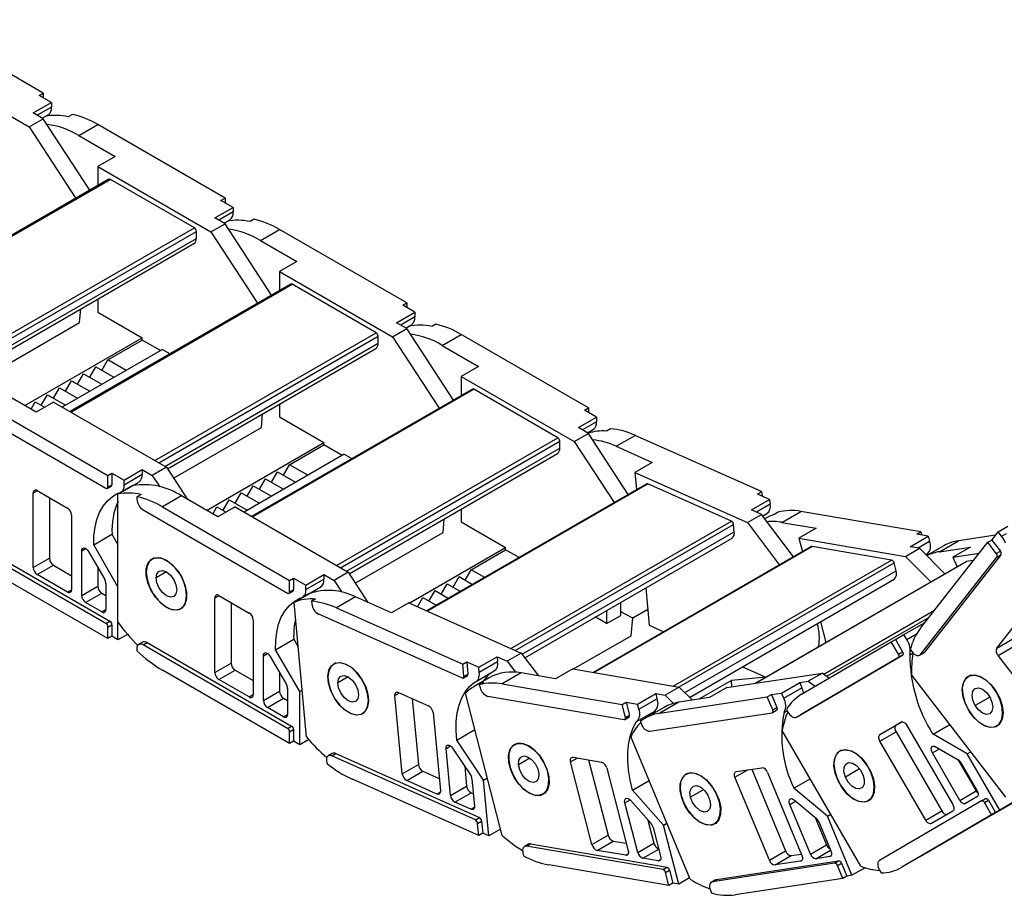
# Model space of a CAD drawing. Header units: millimetres. Extents: x 0 to 1397, y 0 to 1080.
# Tile 8 of 12: x 1065 to 1237, y 598 to 751. Entities that reach past the tile are written whole.
import ezdxf

# ---------------------------------------------------------------- set-up
doc = ezdxf.new("R2010")
doc.units = ezdxf.units.MM
doc.header["$LTSCALE"] = 5

msp = doc.modelspace()

# ---------------------------------------------------------------- linework, layer by layer
for p, q in [((1069.05, 738.34), (1046.78, 751.2)), ((1046.78, 743.86), (1066.57, 732.43)), ((1068.34, 737.94), (1069.05, 738.34)), ((1070.46, 736.71), (1068.34, 737.94)), ((1069.05, 738.34), (1069.05, 737.53)), ((1067.28, 734.87), (1070.46, 736.71)), ((1070.46, 736.71), (1070.46, 735.9)), ((1069.05, 733.85), (1067.28, 734.87)), ((1070.46, 735.9), (1067.99, 734.47)), ((1068.88, 733.95), (1069.89, 734.53)), ((1074.14, 734.62), (1073.43, 734.21)), ((1066.57, 732.43), (1069.05, 733.85)), ((1068.88, 733.95), (1069.4, 734.25)), ((1077.21, 721.35), (1069.05, 733.85)), ((1075.27, 730.92), (1078.6, 732.83)), ((1100.87, 719.98), (1078.6, 732.83)), ((1066.57, 732.43), (1074.74, 719.92)), ((1075.27, 730.92), (1081.64, 727.24)), ((1081.64, 727.24), (1078.6, 725.49)), ((1078.6, 725.49), (1078.6, 722.14)), ((1078.6, 725.49), (1098.39, 714.06)), ((1080.54, 723.27), (1041.89, 700.96)), ((1042.04, 700.87), (1080.79, 723.24)), ((1095.5, 714.75), (1080.79, 723.24)), ((1100.16, 719.57), (1100.87, 719.98)), ((1102.28, 718.34), (1100.16, 719.57)), ((1100.87, 719.98), (1100.87, 719.16)), ((1099.1, 716.51), (1102.28, 718.34)), ((1102.28, 717.53), (1099.81, 716.1)), ((1102.28, 718.34), (1102.28, 717.53)), ((1100.87, 715.48), (1099.1, 716.51)), ((1100.7, 715.58), (1101.71, 716.16)), ((1100.7, 715.58), (1101.22, 715.88)), ((1105.96, 716.25), (1105.25, 715.84)), ((1056.75, 692.38), (1095.5, 714.75)), ((1057.45, 691.97), (1095.85, 714.14)), ((1095.85, 712.91), (1095.85, 714.14)), ((1098.39, 714.06), (1100.87, 715.48)), ((1098.39, 714.06), (1106.56, 701.55)), ((1109.03, 702.98), (1100.87, 715.48)), ((1107.09, 712.55), (1110.42, 714.46)), ((1132.69, 701.61), (1110.42, 714.46)), ((1058.51, 691.36), (1095.85, 712.91)), ((1107.09, 712.55), (1113.46, 708.87)), ((1058.96, 690.94), (1095.43, 712)), ((1113.46, 708.87), (1110.42, 707.12)), ((1110.42, 707.12), (1110.42, 703.78)), ((1110.42, 707.12), (1130.21, 695.69)), ((1112.36, 704.9), (1073.71, 682.59)), ((1073.86, 682.5), (1112.61, 704.87)), ((1127.32, 696.38), (1112.61, 704.87)), ((1078.6, 702.28), (1078.6, 700.01)), ((1075.41, 698.17), (1075.61, 700.55)), ((1078.6, 700.01), (1086.37, 695.52)), ((1131.98, 701.2), (1132.69, 701.61)), ((1134.1, 699.97), (1131.98, 701.2)), ((1132.69, 701.61), (1132.69, 700.79)), ((1130.92, 698.14), (1134.1, 699.97)), ((1134.1, 699.16), (1131.63, 697.73)), ((1134.1, 699.97), (1134.1, 699.16)), ((1060.04, 689.3), (1075.41, 698.17)), ((1130.21, 695.69), (1132.69, 697.12)), ((1132.69, 697.12), (1130.92, 698.14)), ((1132.52, 697.21), (1133.52, 697.79)), ((1132.52, 697.21), (1133.04, 697.51)), ((1140.85, 684.61), (1132.69, 697.12)), ((1137.78, 697.88), (1137.07, 697.47)), ((1065.8, 683.64), (1086.37, 695.52)), ((1080.36, 691.64), (1086.37, 695.11)), ((1086.37, 695.11), (1086.37, 695.52)), ((1089.56, 693.27), (1086.37, 695.11)), ((1088.57, 674.01), (1127.32, 696.38)), ((1089.27, 673.6), (1127.67, 695.77)), ((1127.67, 694.54), (1127.67, 695.77)), ((1130.21, 695.69), (1138.38, 683.18)), ((1138.91, 694.18), (1142.24, 696.1)), ((1164.51, 683.24), (1142.24, 696.1)), ((1089.91, 693.48), (1072.38, 683.36)), ((1089.91, 693.48), (1091.24, 692.71)), ((1090.33, 672.99), (1127.67, 694.54)), ((1090.78, 672.57), (1127.25, 693.63)), ((1138.91, 694.18), (1145.28, 690.5)), ((1079.3, 689.8), (1080.36, 691.64)), ((1083.55, 689.8), (1080.36, 691.64)), ((1077.18, 688.58), (1078.24, 690.42)), ((1078.24, 690.42), (1081.42, 688.58)), ((1145.28, 690.5), (1142.24, 688.75)), ((1072.94, 686.13), (1074, 687.97)), ((1074, 687.97), (1077.18, 686.13)), ((1075.06, 687.36), (1076.12, 689.19)), ((1076.12, 689.19), (1079.3, 687.36)), ((1142.24, 688.75), (1142.24, 685.41)), ((1142.24, 688.75), (1162.03, 677.32)), ((1070.82, 684.91), (1071.88, 686.74)), ((1071.88, 686.74), (1075.06, 684.91)), ((1144.18, 686.53), (1105.53, 664.22)), ((1105.68, 664.13), (1144.43, 686.5)), ((1159.14, 678.01), (1144.43, 686.5)), ((1067.78, 682.5), (1061.41, 686.18)), ((1068.7, 683.68), (1069.76, 685.52)), ((1069.76, 685.52), (1072.94, 683.68)), ((1054.7, 683.77), (1080.01, 669.15)), ((1058.09, 684.26), (1080.36, 671.4)), ((1066.9, 683.01), (1067.64, 684.29)), ((1067.64, 684.29), (1069.26, 683.36)), ((1070.82, 684.26), (1067.78, 682.5)), ((1070.82, 684.26), (1090.62, 672.83)), ((1110.42, 683.91), (1110.42, 681.64)), ((1163.8, 682.83), (1164.51, 683.24)), ((1165.92, 681.6), (1163.8, 682.83)), ((1164.51, 683.24), (1164.51, 682.42)), ((1107.23, 679.8), (1107.43, 682.18)), ((1110.42, 681.64), (1118.19, 677.15)), ((1162.74, 679.77), (1165.92, 681.6)), ((1165.92, 681.6), (1165.92, 680.79)), ((1091.86, 670.93), (1107.23, 679.8)), ((1164.51, 678.75), (1162.74, 679.77)), ((1165.92, 680.79), (1163.45, 679.36)), ((1164.34, 678.84), (1165.34, 679.42)), ((1168.35, 679.57), (1167.64, 679.16)), ((1120.39, 655.64), (1159.14, 678.01)), ((1162.03, 677.32), (1164.51, 678.75)), ((1171.48, 668.07), (1164.51, 678.75)), ((1169.37, 676.5), (1172.69, 678.42)), ((1194.83, 668.56), (1172.69, 678.42)), ((1097.62, 665.27), (1118.19, 677.15)), ((1112.18, 673.27), (1118.19, 676.74)), ((1118.19, 676.74), (1118.19, 677.15)), ((1121.38, 674.91), (1118.19, 676.74)), ((1121.09, 655.23), (1159.49, 677.4)), ((1122.15, 654.62), (1159.49, 676.17)), ((1159.49, 676.17), (1159.49, 677.4)), ((1162.03, 677.32), (1169, 666.64)), ((1169.37, 676.5), (1175.69, 673.69)), ((1121.73, 675.11), (1104.2, 664.99)), ((1121.73, 675.11), (1123.06, 674.34)), ((1122.6, 654.2), (1159.07, 675.26)), ((1083.19, 670.58), (1086.37, 672.42)), ((1086.37, 672.42), (1086.37, 671.6)), ((1086.37, 672.42), (1088.14, 671.4)), ((1090.62, 672.83), (1088.14, 671.4)), ((1090.62, 672.83), (1094.29, 667.2)), ((1111.12, 671.44), (1112.18, 673.27)), ((1115.37, 671.44), (1112.18, 673.27)), ((1175.69, 673.69), (1172.65, 671.93)), ((1080.36, 671.4), (1081.07, 671.81)), ((1080.36, 669.36), (1080.36, 671.4)), ((1081.07, 671.81), (1083.19, 670.58)), ((1081.07, 671.81), (1081.07, 669.77)), ((1083.19, 669.77), (1086.37, 671.6)), ((1088.14, 671.4), (1089.43, 669.43)), ((1106.88, 668.99), (1107.94, 670.82)), ((1107.94, 670.82), (1111.12, 668.99)), ((1109, 670.21), (1110.06, 672.05)), ((1110.06, 672.05), (1113.24, 670.21)), ((1172.65, 671.93), (1172.94, 668.91)), ((1172.65, 671.93), (1192.33, 663.16)), ((1080.26, 669.13), (1080.97, 669.54)), ((1080.36, 669.36), (1081.07, 669.77)), ((1084.75, 669.63), (1082.13, 668.12)), ((1082.61, 668.4), (1085.8, 670.24)), ((1083.19, 669.77), (1083.19, 670.58)), ((1104.76, 667.76), (1105.82, 669.6)), ((1105.82, 669.6), (1109, 667.76)), ((1174.72, 669.93), (1136.17, 647.68)), ((1136.29, 647.63), (1174.93, 669.93)), ((1189.54, 663.42), (1174.93, 669.93)), ((1067.28, 668.34), (1067.99, 668.74)), ((1067.28, 655.27), (1067.28, 668.34)), ((1067.99, 668.74), (1073.29, 665.68)), ((1070.11, 667.52), (1070.11, 656.9)), ((1082.13, 645.69), (1082.13, 668.12)), ((1086.16, 668.08), (1085.45, 667.67)), ((1085.45, 667.67), (1085.45, 667.24)), ((1093.23, 667.81), (1089.91, 665.89)), ((1099.6, 664.13), (1093.23, 667.81)), ((1102.64, 666.54), (1103.7, 668.37)), ((1103.7, 668.37), (1106.88, 666.54)), ((1194.12, 668.15), (1194.83, 668.56)), ((1196.23, 667.21), (1194.12, 668.15)), ((1194.83, 668.56), (1194.9, 667.8)), ((1089.91, 665.89), (1112.18, 653.03)), ((1098.71, 664.64), (1099.46, 665.92)), ((1099.46, 665.92), (1101.08, 664.99)), ((1102.64, 665.89), (1099.6, 664.13)), ((1100.52, 665.31), (1101.58, 667.15)), ((1101.58, 667.15), (1104.76, 665.31)), ((1102.64, 665.89), (1122.44, 654.46)), ((1142.24, 665.54), (1142.24, 663.27)), ((1193.04, 665.37), (1196.23, 667.21)), ((1196.31, 666.35), (1193.93, 664.98)), ((1196.23, 667.21), (1196.31, 666.35)), ((1074, 664.46), (1074, 651.39)), ((1086.52, 665.4), (1111.83, 650.78)), ((1139.05, 661.43), (1139.24, 663.81)), ((1192.33, 663.16), (1194.8, 664.59)), ((1194.8, 664.59), (1193.04, 665.37)), ((1200.41, 657.13), (1194.8, 664.59)), ((1195.02, 664.3), (1195.75, 664.72)), ((1195.15, 664.37), (1195.04, 664.28)), ((1195.43, 663.86), (1195.37, 663.83)), ((1197.73, 664.95), (1197.02, 664.54)), ((1198.38, 663.18), (1201.7, 665.1)), ((1222.72, 661.51), (1201.7, 665.1)), ((1142.24, 663.27), (1150.01, 658.78)), ((1150.91, 641.11), (1189.54, 663.42)), ((1151.7, 640.76), (1189.93, 662.83)), ((1190.05, 661.55), (1189.93, 662.83)), ((1192.33, 663.16), (1197.94, 655.7)), ((1198.38, 663.18), (1204.38, 662.16)), ((1204.38, 662.16), (1201.34, 660.4)), ((1236.25, 661.52), (1237.92, 662.49)), ((1055.4, 660.5), (1080.72, 645.88)), ((1077.9, 659.26), (1081.08, 661.1)), ((1081.08, 661.1), (1082.13, 659.27)), ((1123.68, 652.56), (1139.05, 661.43)), ((1152.89, 640.09), (1190.05, 661.55)), ((1153.34, 639.48), (1189.65, 660.44)), ((1201.34, 660.4), (1201.96, 658.02)), ((1201.34, 660.4), (1220.02, 657.21)), ((1220.83, 658.92), (1224.01, 660.76)), ((1222.01, 661.1), (1222.72, 661.51)), ((1224.01, 660.76), (1222.01, 661.1)), ((1222.72, 661.51), (1222.86, 660.96)), ((1224.01, 660.76), (1224.24, 659.85)), ((1235.81, 660.96), (1229.32, 659.97)), ((1235.13, 660.09), (1236.25, 661.52)), ((1236.85, 660.75), (1236.25, 661.52)), ((1236.85, 660.75), (1237.7, 661.23)), ((1080.01, 645.47), (1054.7, 660.09)), ((1075.77, 658.2), (1076.47, 658.61)), ((1082.13, 651.92), (1077.9, 659.26)), ((1133.13, 649.04), (1150.01, 658.78)), ((1150.01, 658.37), (1150.01, 658.78)), ((1203.56, 658.94), (1165.41, 636.92)), ((1165.48, 636.9), (1203.69, 658.96)), ((1217.57, 656.59), (1203.69, 658.96)), ((1220.02, 657.21), (1222.5, 658.64)), ((1222.5, 658.64), (1220.83, 658.92)), ((1224.24, 659.85), (1222.22, 658.69)), ((1226.94, 654.18), (1222.5, 658.64)), ((1222.63, 644.67), (1234.42, 659.69)), ((1226.75, 659.08), (1223.77, 657.36)), ((1226, 658.05), (1229.32, 659.97)), ((1226, 658.05), (1231.38, 658.87)), ((1231.38, 658.87), (1228.34, 657.11)), ((1234.42, 659.69), (1235.13, 660.09)), ((1235.92, 657.74), (1234.42, 659.69)), ((1235.13, 660.09), (1236.63, 658.15)), ((1067.28, 655.27), (1070.11, 656.9)), ((1075.77, 650.37), (1075.77, 658.2)), ((1076.97, 658.08), (1079.8, 653.18)), ((1088.47, 656.95), (1088.12, 656.75)), ((1144, 654.9), (1150.01, 658.37)), ((1152.35, 657.02), (1150.01, 658.37)), ((1220.02, 657.21), (1224.47, 652.75)), ((1222.64, 640.05), (1236.04, 657.11)), ((1236.74, 657.52), (1223.34, 640.46)), ((1223.85, 657.69), (1223.59, 657.54)), ((1223.85, 657.69), (1223.69, 657.44)), ((1228.34, 657.11), (1232.95, 657.81)), ((1228.34, 657.11), (1229.05, 655.4)), ((1235.92, 657.74), (1236.63, 658.15)), ((1236.04, 657.11), (1236.74, 657.52)), ((1080.36, 642.82), (1058.09, 655.68)), ((1067.99, 654.05), (1070.82, 655.68)), ((1070.82, 655.68), (1074, 653.84)), ((1078.6, 655.27), (1078.6, 652.01)), ((1179.36, 634.53), (1217.57, 656.59)), ((1180.39, 634.36), (1218.02, 656.08)), ((1230.59, 656.28), (1193.74, 635.01)), ((1193.77, 635.02), (1230.65, 656.31)), ((1218.37, 654.72), (1218.02, 656.08)), ((1231.92, 656.5), (1230.65, 656.31)), ((1073.29, 650.98), (1067.99, 654.05)), ((1090.62, 654.5), (1088.81, 653.46)), ((1112.18, 653.03), (1112.89, 653.44)), ((1112.89, 653.44), (1115.01, 652.21)), ((1112.89, 653.44), (1112.89, 651.4)), ((1115.01, 652.21), (1118.19, 654.05)), ((1118.19, 654.05), (1118.19, 653.23)), ((1118.19, 654.05), (1119.96, 653.03)), ((1122.44, 654.46), (1119.96, 653.03)), ((1122.44, 654.46), (1125.9, 649.15)), ((1140.82, 651.84), (1141.88, 653.68)), ((1141.88, 653.68), (1144.22, 652.33)), ((1142.94, 653.07), (1144, 654.9)), ((1146.34, 653.55), (1144, 654.9)), ((1181.39, 633.38), (1218.37, 654.72)), ((1075.77, 650.37), (1078.6, 652.01)), ((1080.01, 652.48), (1080.01, 647.92)), ((1082.13, 642.62), (1082.13, 651.92)), ((1112.18, 650.99), (1112.18, 653.03)), ((1114.43, 650.03), (1117.62, 651.87)), ((1115.01, 651.4), (1118.19, 653.23)), ((1115.01, 651.4), (1115.01, 652.21)), ((1119.96, 653.03), (1121.31, 650.97)), ((1138.7, 650.62), (1139.76, 652.45)), ((1139.76, 652.45), (1142.1, 651.1)), ((1174.54, 651.72), (1175.15, 645.18)), ((1182.22, 632.54), (1218.04, 653.22)), ((1073.29, 650.98), (1074, 651.39)), ((1076.47, 649.15), (1079.3, 650.78)), ((1079.3, 650.78), (1080.01, 650.37)), ((1094.15, 650.37), (1094.19, 650.39)), ((1099.1, 649.97), (1099.81, 650.37)), ((1099.81, 650.37), (1105.11, 647.31)), ((1112.08, 650.76), (1112.79, 651.17)), ((1112.18, 650.99), (1112.89, 651.4)), ((1115.56, 650.66), (1112.95, 649.15)), ((1123.69, 650.13), (1120.37, 648.22)), ((1130.01, 647.32), (1123.69, 650.13)), ((1134.59, 648.39), (1135.52, 650)), ((1135.52, 650), (1137.86, 648.66)), ((1136.58, 649.39), (1137.64, 651.23)), ((1137.64, 651.23), (1139.98, 649.88)), ((1079.3, 647.51), (1076.47, 649.15)), ((1090.62, 648.29), (1090.65, 648.31)), ((1093.12, 648.08), (1093.47, 648.29)), ((1099.1, 636.9), (1099.1, 649.97)), ((1101.93, 649.15), (1101.93, 638.53)), ((1115.15, 625.6), (1112.95, 649.15)), ((1116.73, 649.77), (1116.02, 649.36)), ((1116.02, 649.36), (1116.06, 648.9)), ((1133.06, 649.07), (1130.01, 647.32)), ((1133.06, 649.07), (1152.73, 640.3)), ((1170.17, 646.9), (1170.17, 649.19)), ((1079.3, 647.51), (1080.01, 647.92)), ((1117.24, 647.15), (1142.39, 635.94)), ((1120.37, 648.22), (1142.5, 638.35)), ((1167.69, 645.47), (1165.71, 646.62)), ((1167.69, 647.76), (1167.69, 645.47)), ((1167.69, 645.47), (1170.17, 646.9)), ((1172.27, 646.46), (1174.89, 647.97)), ((1205.72, 636.63), (1225.1, 647.81)), ((1206.25, 636.24), (1224.11, 646.55)), ((1080.01, 645.47), (1080.72, 645.88)), ((1080.36, 644.86), (1081.07, 645.27)), ((1080.36, 642.82), (1080.36, 644.86)), ((1081.07, 645.27), (1081.07, 643.23)), ((1105.82, 646.09), (1105.82, 633.02)), ((1171.97, 643.34), (1172.27, 646.46)), ((1172.27, 646.45), (1172.17, 646.49)), ((1175.15, 645.18), (1177.73, 644.03)), ((1205.14, 645.77), (1206.08, 642.14)), ((1219.74, 643.53), (1222.92, 645.36)), ((1222.92, 645.36), (1223.39, 645.64)), ((1222.92, 645.36), (1223.03, 645.18)), ((1081.07, 643.23), (1080.36, 642.82)), ((1082.13, 642.62), (1081.07, 643.23)), ((1083.79, 643.57), (1082.13, 642.62)), ((1161.89, 637.52), (1171.97, 643.34)), ((1218.25, 642.65), (1219.74, 643.53)), ((1220.24, 642.66), (1219.74, 643.53)), ((1220.24, 642.66), (1221.94, 643.64)), ((1236, 641.16), (1238.81, 644.73)), ((1086.47, 642.2), (1085.77, 641.79)), ((1086.52, 641.72), (1087.22, 642.13)), ((1111.83, 627.1), (1086.52, 641.72)), ((1087.22, 642.13), (1112.54, 627.51)), ((1109.72, 640.89), (1112.9, 642.73)), ((1112.9, 642.73), (1113.67, 641.39)), ((1201.83, 633.08), (1217.54, 642.25)), ((1217.54, 642.25), (1218.25, 642.65)), ((1218.79, 640.08), (1217.54, 642.25)), ((1218.25, 642.65), (1219.5, 640.49)), ((1236, 641.16), (1238.83, 642.79)), ((1236.23, 639.9), (1239.06, 641.53)), ((1085.45, 641.11), (1085.45, 640.67)), ((1107.59, 639.83), (1108.29, 640.24)), ((1107.59, 632), (1107.59, 639.83)), ((1108.79, 639.71), (1111.62, 634.81)), ((1113.95, 633.56), (1109.72, 640.89)), ((1145.31, 637.82), (1148.5, 639.66)), ((1148.5, 639.66), (1148.58, 638.8)), ((1148.5, 639.66), (1150.25, 638.87)), ((1152.73, 640.3), (1150.25, 638.87)), ((1152.73, 640.3), (1155.74, 636.29)), ((1219.5, 639.91), (1201.65, 629.49)), ((1218.79, 640.08), (1219.5, 640.49)), ((1218.79, 639.51), (1219.5, 639.91)), ((1220.79, 639.99), (1221.34, 640.31)), ((1220.85, 640.92), (1221.17, 640.5)), ((1222.49, 639.92), (1223.19, 640.32)), ((1222.64, 640.05), (1223.34, 640.46)), ((1245.83, 627.44), (1236.23, 639.9)), ((1099.1, 636.9), (1101.93, 638.53)), ((1120.29, 638.58), (1119.94, 638.38)), ((1142.5, 638.35), (1143.21, 638.76)), ((1142.7, 636.21), (1142.5, 638.35)), ((1143.21, 638.76), (1145.31, 637.82)), ((1143.21, 638.76), (1143.41, 636.62)), ((1145.39, 636.96), (1148.58, 638.8)), ((1150.25, 638.87), (1151.71, 636.94)), ((1200.94, 629.09), (1218.79, 639.51)), ((1112.18, 624.45), (1089.91, 637.31)), ((1099.81, 635.68), (1102.64, 637.31)), ((1102.64, 637.31), (1105.82, 635.47)), ((1110.42, 636.9), (1110.42, 633.64)), ((1142.6, 635.93), (1143.31, 636.34)), ((1142.7, 636.21), (1143.41, 636.62)), ((1144.84, 635.33), (1148.02, 637.16)), ((1145.39, 636.96), (1145.31, 637.82)), ((1152.7, 636.81), (1149.38, 634.9)), ((1158.71, 635.79), (1152.7, 636.81)), ((1161.75, 637.54), (1158.71, 635.79)), ((1161.75, 637.54), (1180.42, 634.35)), ((1188.74, 634.25), (1205.48, 636.8)), ((1191.49, 637.89), (1195.57, 636.07)), ((1205.48, 636.8), (1203.01, 635.37)), ((1205.48, 636.8), (1206.7, 635.92)), ((1237.59, 615.04), (1221.11, 636.43)), ((1231.13, 636.28), (1231, 636.21)), ((1105.11, 632.62), (1099.81, 635.68)), ((1122.44, 636.13), (1120.63, 635.09)), ((1147.13, 635.98), (1144.51, 634.47)), ((1146.11, 635.15), (1145.4, 634.74)), ((1145.4, 634.74), (1145.53, 634.26)), ((1149.38, 634.9), (1170.39, 631.3)), ((1189.53, 635.51), (1183.82, 632.21)), ((1195.55, 636.06), (1189.53, 635.51)), ((1189.64, 634.39), (1189.53, 635.51)), ((1198.33, 633.3), (1201.51, 635.14)), ((1201.51, 635.14), (1203.01, 635.37)), ((1201.51, 635.14), (1201.89, 634.23)), ((1203.01, 635.37), (1204.23, 634.48)), ((1105.11, 632.62), (1105.82, 633.02)), ((1107.59, 632), (1110.42, 633.64)), ((1111.83, 634.12), (1111.83, 629.55)), ((1113.95, 633.56), (1114.38, 633.8)), ((1113.95, 624.25), (1113.95, 633.56)), ((1130.63, 632.86), (1131.43, 633.32)), ((1131.91, 619.14), (1130.63, 632.86)), ((1131.25, 633.41), (1136.52, 631.06)), ((1149.41, 608.38), (1142.97, 633.26)), ((1173.1, 631.37), (1176.28, 633.21)), ((1176.28, 633.21), (1176.51, 632.3)), ((1176.28, 633.21), (1177.95, 632.92)), ((1180.42, 634.35), (1177.95, 632.92)), ((1177.95, 632.92), (1179.38, 631.48)), ((1180.42, 634.35), (1182.72, 632.05)), ((1188.74, 634.25), (1185.7, 632.5)), ((1195.83, 632.62), (1196.54, 633.03)), ((1196.54, 633.03), (1198.33, 633.3)), ((1196.54, 633.03), (1197.48, 630.76)), ((1198.71, 632.4), (1198.33, 633.3)), ((1198.71, 632.4), (1201.89, 634.23)), ((1235.99, 633.33), (1236.03, 633.35)), ((1108.29, 630.78), (1111.12, 632.41)), ((1111.12, 632.41), (1111.83, 632)), ((1125.97, 632), (1126.01, 632.03)), ((1133.66, 632.33), (1134.74, 620.77)), ((1146.88, 632.73), (1170.76, 628.64)), ((1170.39, 631.3), (1171.1, 631.71)), ((1170.98, 629.04), (1170.39, 631.3)), ((1171.1, 631.71), (1171.68, 629.45)), ((1171.1, 631.71), (1173.1, 631.37)), ((1173.33, 630.46), (1173.1, 631.37)), ((1173.33, 630.46), (1176.51, 632.3)), ((1177, 629.76), (1195.83, 632.62)), ((1180.32, 631.68), (1177, 629.76)), ((1185.7, 632.5), (1180.32, 631.68)), ((1196.77, 630.35), (1195.83, 632.62)), ((1234.78, 632.6), (1232.23, 631.13)), ((1111.12, 629.15), (1108.29, 630.78)), ((1111.12, 629.15), (1111.83, 629.55)), ((1122.84, 629.72), (1122.88, 629.74)), ((1124.94, 629.72), (1125.29, 629.92)), ((1137.3, 629.89), (1138.58, 616.17)), ((1170.98, 629.04), (1171.68, 629.45)), ((1172.94, 628.29), (1176.12, 630.13)), ((1177.75, 630.79), (1174.43, 628.88)), ((1175.26, 626.6), (1196.66, 629.85)), ((1176.12, 630.13), (1175.86, 629.7)), ((1196.73, 629.87), (1197.43, 630.28)), ((1196.77, 630.35), (1197.48, 630.76)), ((1198.79, 629.91), (1199.29, 630.2)), ((1199.17, 630.41), (1199.44, 629.95)), ((1200.94, 629.09), (1201.65, 629.49)), ((1170.89, 628.66), (1171.6, 629.07)), ((1173.6, 628.31), (1173.8, 627.83)), ((1215.54, 626.02), (1219.28, 628.2)), ((1215.54, 626.02), (1218.37, 627.65)), ((1219.37, 628.24), (1218.37, 627.65)), ((1220.28, 627.63), (1228.3, 613.79)), ((1224.84, 626.11), (1227.76, 627.8)), ((1236, 627.54), (1236.5, 627.83)), ((1111.83, 627.1), (1112.54, 627.51)), ((1112.18, 626.49), (1112.89, 626.9)), ((1112.18, 624.45), (1112.18, 626.49)), ((1112.89, 626.9), (1112.89, 624.86)), ((1141.46, 625.06), (1144.62, 626.89)), ((1212.21, 602.97), (1198.44, 626.74)), ((1215.54, 624.87), (1218.37, 626.5)), ((1218.37, 626.5), (1226.39, 612.65)), ((1230.83, 622.67), (1224.84, 626.11)), ((1112.89, 624.86), (1112.18, 624.45)), ((1113.95, 624.25), (1112.89, 624.86)), ((1115.52, 625.15), (1113.95, 624.25)), ((1146.15, 618.05), (1141.46, 625.06)), ((1182.32, 600.71), (1171.95, 625.66)), ((1223.56, 611.02), (1215.54, 624.87)), ((1119.63, 622.7), (1118.93, 622.29)), ((1119.56, 622.28), (1120.26, 622.69)), ((1120.26, 622.69), (1145.42, 611.48)), ((1139.57, 623.6), (1140.35, 624.05)), ((1140.34, 615.38), (1139.57, 623.6)), ((1140.71, 623.67), (1143.84, 618.99)), ((1224.74, 622.81), (1225.95, 623.51)), ((1229.55, 614.51), (1224.74, 622.81)), ((1225.24, 623.92), (1229.24, 621.62)), ((1230.83, 622.67), (1231.44, 623.02)), ((1236.54, 612.81), (1230.83, 622.67)), ((1118.62, 621.46), (1118.67, 621)), ((1144.71, 611.07), (1119.56, 622.28)), ((1131.91, 619.14), (1134.74, 620.77)), ((1154.26, 621.91), (1152.26, 620.75)), ((1161.38, 621.26), (1162.53, 621.92)), ((1165.13, 606.76), (1161.38, 621.26)), ((1161.81, 622.05), (1166.81, 621.19)), ((1164.54, 621.58), (1167.96, 608.4)), ((1229.19, 621.65), (1232.38, 616.15)), ((1229.74, 621.09), (1232.54, 616.26)), ((1132.69, 617.97), (1135.52, 619.6)), ((1135.52, 619.6), (1138.38, 618.33)), ((1142.84, 620.49), (1143.17, 617.02)), ((1167.71, 620.17), (1171.47, 605.68)), ((1190.16, 618.54), (1192.43, 619.85)), ((1190.38, 619.54), (1194.87, 620.22)), ((1193.09, 619.95), (1199.03, 605.64)), ((1195.84, 619.41), (1201.88, 604.87)), ((1211.99, 620.02), (1209.5, 618.58)), ((1214.02, 619.27), (1214.06, 619.29)), ((1145.3, 608.34), (1123.17, 618.2)), ((1137.96, 615.62), (1132.69, 617.97)), ((1144.11, 618.29), (1144.55, 613.5)), ((1146.15, 618.05), (1146.81, 618.43)), ((1147.06, 608.28), (1146.15, 618.05)), ((1157.56, 618.39), (1157.61, 618.42)), ((1172.24, 616.27), (1175.15, 617.96)), ((1196.2, 604.01), (1190.16, 618.54)), ((1200.5, 616.63), (1203.35, 618.27)), ((1137.96, 615.62), (1138.58, 615.98)), ((1140.34, 615.38), (1143.17, 617.02)), ((1141.12, 614.21), (1143.95, 615.85)), ((1143.95, 615.85), (1144.35, 615.67)), ((1156.55, 615.62), (1157.06, 615.92)), ((1177.64, 610.17), (1172.24, 616.27)), ((1184.69, 616.39), (1182.39, 615.07)), ((1206.34, 611.73), (1200.5, 616.63)), ((1229.55, 614.51), (1232.38, 616.15)), ((1143.93, 612.96), (1141.12, 614.21)), ((1155.26, 615.33), (1155.38, 615.4)), ((1170.89, 614.08), (1171.79, 614.6)), ((1173.14, 605.39), (1170.89, 614.08)), ((1171.86, 614.52), (1175.47, 610.44)), ((1187.43, 614.2), (1187.47, 614.23)), ((1199.76, 613.81), (1200.77, 614.39)), ((1203.38, 605.1), (1199.76, 613.81)), ((1200.51, 614.6), (1204.42, 611.33)), ((1213.53, 614.49), (1214.04, 614.78)), ((1233.33, 614.41), (1215.48, 603.99)), ((1232.54, 615.1), (1230.55, 613.94)), ((1233.33, 614.41), (1234.04, 614.82)), ((1241.02, 615.32), (1233.41, 610.92)), ((1233.83, 614.13), (1234.54, 614.53)), ((1235.09, 611.96), (1233.83, 614.13)), ((1234.54, 614.53), (1235.79, 612.37)), ((1239.72, 614.64), (1236.54, 612.81)), ((1143.93, 612.96), (1144.55, 613.32)), ((1206.34, 611.73), (1206.94, 612.07)), ((1223.56, 611.02), (1226.39, 612.65)), ((1228.3, 612.63), (1224.56, 610.45)), ((1235.79, 612.37), (1235.09, 611.96)), ((1236.54, 612.81), (1235.79, 612.37)), ((1144.71, 611.07), (1145.42, 611.48)), ((1145.1, 610.48), (1145.81, 610.89)), ((1145.3, 608.34), (1145.1, 610.48)), ((1145.81, 610.89), (1146.01, 608.75)), ((1174.92, 611.06), (1175.96, 607.03)), ((1177.64, 610.17), (1178.25, 610.52)), ((1186.03, 610.14), (1186.35, 610.33)), ((1186.59, 610.44), (1187.1, 610.74)), ((1204.23, 611.49), (1206.21, 606.73)), ((1204.86, 610.72), (1206.97, 605.64)), ((1210.65, 601.38), (1206.34, 611.73)), ((1235.09, 611.96), (1219.38, 602.79)), ((1233.41, 610.92), (1228.19, 607.89)), ((1146.01, 608.75), (1145.3, 608.34)), ((1147.06, 608.28), (1146.01, 608.75)), ((1149.13, 609.47), (1147.06, 608.28)), ((1175.83, 609.77), (1177.14, 604.71)), ((1180.31, 599.84), (1177.64, 610.17)), ((1165.13, 606.76), (1167.96, 608.4)), ((1166.03, 605.74), (1168.86, 607.38)), ((1168.86, 607.38), (1171.13, 606.99)), ((1173.14, 605.39), (1175.96, 607.03)), ((1228.19, 607.89), (1225.15, 606.14)), ((1153.04, 605.27), (1153.16, 604.79)), ((1154, 606.81), (1153.29, 606.4)), ((1153.69, 606.46), (1154.39, 606.87)), ((1177.57, 602.38), (1153.69, 606.46)), ((1154.39, 606.87), (1178.27, 602.78)), ((1171.04, 604.89), (1166.03, 605.74)), ((1174.04, 604.37), (1176.81, 605.98)), ((1196.2, 604.01), (1199.03, 605.64)), ((1203.38, 605.1), (1206.21, 606.73)), ((1204.35, 604.28), (1206.92, 605.76)), ((1222.7, 604.71), (1225.15, 606.14)), ((1171.04, 604.89), (1171.47, 605.14)), ((1176.71, 603.92), (1174.04, 604.37)), ((1176.71, 603.92), (1177.14, 604.17)), ((1207.61, 603.51), (1186.21, 600.26)), ((1186.91, 600.67), (1208.32, 603.92)), ((1197.18, 603.19), (1200.01, 604.83)), ((1201.66, 603.87), (1197.18, 603.19)), ((1200.01, 604.83), (1201.79, 605.1)), ((1201.66, 603.87), (1201.88, 604)), ((1206.75, 604.65), (1204.35, 604.28)), ((1206.75, 604.65), (1206.97, 604.77)), ((1207.61, 603.51), (1208.32, 603.92)), ((1208.1, 603.1), (1208.81, 603.51)), ((1208.81, 603.51), (1209.75, 601.24)), ((1222.7, 604.71), (1219.38, 602.79)), ((1178.6, 599.6), (1157.59, 603.19)), ((1177.57, 602.38), (1178.27, 602.78)), ((1178.02, 601.87), (1178.72, 602.28)), ((1178.6, 599.6), (1178.02, 601.87)), ((1178.72, 602.28), (1179.31, 600.01)), ((1209.04, 600.83), (1208.1, 603.1)), ((1212.97, 602.71), (1210.65, 601.38)), ((1215.49, 602.26), (1215.75, 601.8)), ((1179.31, 600.01), (1178.6, 599.6)), ((1180.31, 599.84), (1179.31, 600.01)), ((1182.22, 600.94), (1180.31, 599.84)), ((1186.73, 600.61), (1186.02, 600.2)), ((1186.21, 600.26), (1186.91, 600.67)), ((1209.04, 600.83), (1190.21, 597.97)), ((1209.75, 601.24), (1209.04, 600.83)), ((1210.65, 601.38), (1209.75, 601.24)), ((1185.88, 598.76), (1186.08, 598.28))]:
    msp.add_line(p, q)
at = {"flags": 128}
for points in [[(1077.9, 659.26), (1077.92, 660.85), (1078.11, 662.34), (1078.44, 663.71), (1078.91, 664.94), (1079.53, 666.03), (1080.27, 666.95), (1081.15, 667.7), (1082.13, 668.27)], [(1075.77, 658.2), (1075.8, 658.42), (1075.89, 658.58), (1076.03, 658.68), (1076.2, 658.7), (1076.41, 658.64), (1076.61, 658.51), (1076.81, 658.32), (1076.97, 658.08)], [(1090.62, 648.29), (1089.61, 649.04), (1088.69, 650.06), (1087.92, 651.27), (1087.37, 652.58), (1087.08, 653.87), (1087.08, 655.04), (1087.37, 656), (1087.92, 656.67), (1088.69, 657), (1089.61, 656.95), (1090.62, 656.54)], [(1094.15, 650.37), (1094.01, 651.61), (1093.59, 652.91), (1092.93, 654.16), (1092.09, 655.28), (1091.12, 656.17), (1090.11, 656.75), (1089.15, 656.98), (1088.3, 656.84), (1087.64, 656.34), (1087.22, 655.52), (1087.08, 654.46)], [(1090.62, 656.54), (1091.62, 655.79), (1092.55, 654.77), (1093.32, 653.56), (1093.86, 652.25), (1094.15, 650.96), (1094.15, 649.79), (1093.86, 648.83), (1093.32, 648.16), (1092.55, 647.83), (1091.62, 647.88), (1090.62, 648.29)], [(1230.65, 656.31), (1230.59, 656.29), (1230.59, 656.28)], [(1087.08, 654.46), (1087.22, 653.22), (1087.64, 651.92), (1088.3, 650.67), (1089.15, 649.55), (1090.11, 648.66), (1091.12, 648.08), (1092.09, 647.85), (1092.93, 647.99), (1093.59, 648.49), (1094.01, 649.31), (1094.15, 650.37)], [(1088.81, 653.46), (1088.95, 654.17), (1089.34, 654.62), (1089.93, 654.74), (1090.62, 654.5), (1091.31, 653.94), (1091.89, 653.15), (1092.28, 652.25), (1092.42, 651.37)], [(1092.42, 651.37), (1092.28, 650.66), (1091.89, 650.21), (1091.31, 650.09), (1090.62, 650.33), (1089.93, 650.89), (1089.34, 651.68), (1088.95, 652.58), (1088.81, 653.46)], [(1109.72, 640.89), (1109.74, 642.48), (1109.93, 643.97), (1110.26, 645.34), (1110.73, 646.58), (1111.35, 647.66), (1112.09, 648.58), (1112.97, 649.33), (1113.95, 649.9)], [(1172.17, 646.49), (1171.05, 647.04), (1170.17, 647.54)], [(1107.59, 639.83), (1107.62, 640.05), (1107.71, 640.22), (1107.85, 640.31), (1108.02, 640.33), (1108.22, 640.27), (1108.43, 640.14), (1108.63, 639.95), (1108.79, 639.71)], [(1218.79, 639.51), (1218.84, 639.54), (1218.87, 639.59), (1218.89, 639.66), (1218.9, 639.73), (1218.89, 639.82), (1218.87, 639.91), (1218.84, 640), (1218.79, 640.08)], [(1219.5, 640.49), (1219.54, 640.4), (1219.58, 640.31), (1219.6, 640.23), (1219.6, 640.14), (1219.6, 640.07), (1219.58, 640), (1219.54, 639.95), (1219.5, 639.91)], [(1221.17, 640.5), (1221.36, 640.29), (1221.56, 640.11), (1221.77, 639.97), (1221.98, 639.88), (1222.17, 639.85), (1222.35, 639.86), (1222.51, 639.93), (1222.64, 640.05)], [(1223.34, 640.46), (1223.22, 640.34), (1223.19, 640.32)], [(1122.84, 629.72), (1121.82, 630.34), (1120.86, 631.26), (1120.02, 632.41), (1119.38, 633.69), (1118.98, 635), (1118.87, 636.23), (1119.04, 637.28), (1119.49, 638.08), (1120.18, 638.54), (1121.05, 638.65), (1122.03, 638.38)], [(1125.97, 632), (1125.83, 633.24), (1125.41, 634.54), (1124.75, 635.79), (1123.91, 636.91), (1122.94, 637.8), (1121.93, 638.38), (1120.97, 638.61), (1120.12, 638.47), (1119.46, 637.97), (1119.04, 637.15), (1118.9, 636.09)], [(1122.03, 638.38), (1123.05, 637.76), (1124.01, 636.83), (1124.85, 635.69), (1125.5, 634.41), (1125.89, 633.1), (1126.01, 631.86), (1125.83, 630.81), (1125.38, 630.02), (1124.69, 629.55), (1123.82, 629.45), (1122.84, 629.72)], [(1120.63, 635.09), (1120.77, 635.8), (1121.16, 636.25), (1121.75, 636.37), (1122.44, 636.13), (1123.13, 635.57), (1123.71, 634.78), (1124.1, 633.88), (1124.24, 633.01)], [(1142.39, 635.94), (1142.46, 635.91), (1142.52, 635.91), (1142.58, 635.92), (1142.62, 635.95), (1142.66, 636), (1142.69, 636.06), (1142.7, 636.13), (1142.7, 636.21)], [(1144.55, 635.22), (1144.77, 635.29), (1144.96, 635.41), (1145.12, 635.58), (1145.25, 635.79), (1145.34, 636.04), (1145.4, 636.32), (1145.42, 636.63), (1145.39, 636.96)], [(1147.42, 636.82), (1146.86, 636.3), (1146.15, 635.41)], [(1235.99, 633.33), (1235.19, 634.49), (1234.24, 635.44), (1233.24, 636.1), (1232.26, 636.41), (1231.37, 636.36), (1230.67, 635.95), (1230.19, 635.21), (1229.97, 634.19), (1230.05, 632.99), (1230.4, 631.7), (1231.01, 630.42)], [(1230.51, 635.78), (1231.16, 636.29), (1232.01, 636.45), (1232.98, 636.24), (1234, 635.67), (1234.98, 634.79), (1235.84, 633.67), (1236.52, 632.4), (1236.95, 631.09), (1237.11, 629.84), (1236.98, 628.75), (1236.57, 627.91)], [(1118.9, 636.09), (1119.04, 634.85), (1119.46, 633.56), (1120.12, 632.3), (1120.97, 631.18), (1121.93, 630.3), (1122.94, 629.71), (1123.91, 629.48), (1124.75, 629.62), (1125.41, 630.12), (1125.83, 630.94), (1125.97, 632)], [(1124.24, 633.01), (1124.1, 632.29), (1123.71, 631.84), (1123.13, 631.72), (1122.44, 631.96), (1121.75, 632.52), (1121.16, 633.31), (1120.77, 634.21), (1120.63, 635.09)], [(1141.46, 625.06), (1141.33, 626.74), (1141.36, 628.33), (1141.53, 629.82), (1141.86, 631.2), (1142.33, 632.44), (1142.94, 633.53), (1143.68, 634.46), (1144.55, 635.22)], [(1236.57, 627.91), (1235.91, 627.39), (1235.07, 627.24), (1234.09, 627.45), (1233.08, 628.02), (1232.1, 628.9), (1231.24, 630.02), (1230.56, 631.29), (1230.13, 632.6), (1229.97, 633.85), (1230.1, 634.94), (1230.51, 635.78)], [(1130.63, 632.86), (1130.62, 633.02), (1130.65, 633.17), (1130.7, 633.28), (1130.78, 633.38), (1130.87, 633.43), (1130.99, 633.46), (1131.11, 633.45), (1131.25, 633.41)], [(1231.01, 630.42), (1231.82, 629.26), (1232.76, 628.31), (1233.76, 627.65), (1234.75, 627.34), (1235.63, 627.39), (1236.34, 627.8), (1236.82, 628.54), (1237.03, 629.56), (1236.95, 630.76), (1236.6, 632.05), (1235.99, 633.33)], [(1232.23, 631.13), (1231.84, 632.03), (1231.7, 632.91), (1231.83, 633.63), (1232.22, 634.08), (1232.81, 634.2), (1233.5, 633.96), (1234.19, 633.4), (1234.77, 632.62)], [(1234.77, 632.62), (1235.17, 631.72), (1235.3, 630.84), (1235.17, 630.12), (1234.78, 629.67), (1234.2, 629.55), (1233.51, 629.79), (1232.82, 630.34), (1232.23, 631.13)], [(1196.66, 629.85), (1196.72, 629.87), (1196.76, 629.91), (1196.8, 629.96), (1196.82, 630.02), (1196.83, 630.09), (1196.82, 630.18), (1196.81, 630.26), (1196.77, 630.35)], [(1197.48, 630.76), (1197.51, 630.67), (1197.53, 630.58), (1197.54, 630.5), (1197.53, 630.43), (1197.51, 630.36), (1197.47, 630.31), (1197.43, 630.28)], [(1199.44, 629.95), (1199.6, 629.7), (1199.79, 629.48), (1199.99, 629.3), (1200.19, 629.16), (1200.4, 629.06), (1200.6, 629.02), (1200.78, 629.03), (1200.94, 629.09)], [(1170.76, 628.64), (1170.82, 628.64), (1170.88, 628.66), (1170.93, 628.69), (1170.96, 628.74), (1170.99, 628.8), (1171, 628.87), (1170.99, 628.95), (1170.98, 629.04)], [(1172.24, 616.27), (1171.8, 618.05), (1171.51, 619.79), (1171.38, 621.47), (1171.39, 623.06), (1171.56, 624.56), (1171.87, 625.95), (1172.34, 627.19), (1172.94, 628.29)], [(1218.37, 627.65), (1218.28, 627.58), (1218.21, 627.48), (1218.17, 627.35), (1218.16, 627.2), (1218.18, 627.03), (1218.22, 626.85), (1218.28, 626.67), (1218.37, 626.5)], [(1219.28, 628.2), (1219.39, 628.25), (1219.51, 628.25), (1219.64, 628.22), (1219.78, 628.16), (1219.92, 628.06), (1220.05, 627.94), (1220.17, 627.79), (1220.28, 627.63)], [(1215.54, 624.87), (1215.45, 625.04), (1215.39, 625.22), (1215.35, 625.4), (1215.33, 625.56), (1215.35, 625.71), (1215.39, 625.84), (1215.45, 625.95), (1215.54, 626.02)], [(1139.57, 623.6), (1139.58, 623.84), (1139.65, 624.03), (1139.77, 624.15), (1139.93, 624.2), (1140.13, 624.17), (1140.33, 624.07), (1140.53, 623.9), (1140.71, 623.67)], [(1155.26, 615.33), (1154.26, 615.68), (1153.25, 616.37), (1152.31, 617.35), (1151.5, 618.53), (1150.91, 619.83), (1150.57, 621.13), (1150.52, 622.33), (1150.75, 623.34), (1151.26, 624.07), (1151.99, 624.46), (1152.89, 624.48)], [(1157.56, 618.39), (1157.31, 619.66), (1156.79, 620.96), (1156.05, 622.17), (1155.15, 623.2), (1154.16, 623.98), (1153.16, 624.42), (1152.23, 624.5), (1151.45, 624.22), (1150.88, 623.59), (1150.57, 622.66), (1150.54, 621.52)], [(1152.89, 624.48), (1153.89, 624.13), (1154.9, 623.44), (1155.85, 622.47), (1156.65, 621.28), (1157.24, 619.99), (1157.58, 618.69), (1157.63, 617.48), (1157.4, 616.48), (1156.89, 615.75), (1156.16, 615.36), (1155.26, 615.33)], [(1214.02, 619.27), (1213.36, 620.53), (1212.52, 621.65), (1211.56, 622.55), (1210.55, 623.14), (1209.58, 623.38), (1208.73, 623.25), (1208.07, 622.76), (1207.64, 621.95), (1207.49, 620.89), (1207.63, 619.66), (1208.04, 618.36)], [(1213.59, 614.41), (1212.78, 614.17), (1211.83, 614.31), (1210.82, 614.8), (1209.82, 615.62), (1208.93, 616.7), (1208.21, 617.94), (1207.72, 619.26), (1207.5, 620.53), (1207.57, 621.66), (1207.92, 622.56), (1208.53, 623.15)], [(1208.53, 623.15), (1209.34, 623.38), (1210.29, 623.25), (1211.31, 622.75), (1212.3, 621.93), (1213.19, 620.85), (1213.91, 619.61), (1214.4, 618.3), (1214.62, 617.03), (1214.55, 615.9), (1214.2, 615), (1213.59, 614.41)], [(1224.74, 622.81), (1224.62, 623.07), (1224.55, 623.34), (1224.54, 623.58), (1224.59, 623.79), (1224.69, 623.93), (1224.85, 624), (1225.03, 624), (1225.24, 623.92)], [(1119.56, 622.28), (1119.35, 622.35), (1119.16, 622.36), (1118.99, 622.32), (1118.85, 622.23), (1118.73, 622.1), (1118.66, 621.92), (1118.62, 621.7), (1118.62, 621.46)], [(1150.54, 621.52), (1150.79, 620.25), (1151.31, 618.95), (1152.05, 617.74), (1152.96, 616.7), (1153.95, 615.93), (1154.95, 615.49), (1155.87, 615.4), (1156.65, 615.69), (1157.22, 616.32), (1157.53, 617.24), (1157.56, 618.39)], [(1152.26, 620.75), (1152.32, 621.53), (1152.64, 622.07), (1153.18, 622.28), (1153.85, 622.14), (1154.55, 621.67), (1155.17, 620.94), (1155.63, 620.05), (1155.84, 619.16)], [(1155.84, 619.16), (1155.78, 618.38), (1155.46, 617.84), (1154.93, 617.63), (1154.26, 617.77), (1153.55, 618.24), (1152.93, 618.97), (1152.47, 619.86), (1152.26, 620.75)], [(1161.38, 621.26), (1161.34, 621.43), (1161.34, 621.59), (1161.36, 621.74), (1161.41, 621.86), (1161.48, 621.96), (1161.57, 622.02), (1161.68, 622.05), (1161.81, 622.05)], [(1209.5, 618.58), (1209.25, 619.49), (1209.27, 620.29), (1209.55, 620.87), (1210.06, 621.13), (1210.72, 621.04), (1211.42, 620.62), (1212.07, 619.92), (1212.55, 619.05)], [(1187.43, 614.2), (1186.96, 615.5), (1186.26, 616.74), (1185.39, 617.82), (1184.41, 618.66), (1183.4, 619.18), (1182.46, 619.34), (1181.64, 619.13), (1181.02, 618.57), (1180.65, 617.7), (1180.56, 616.6), (1180.76, 615.34)], [(1186.03, 610.14), (1185.1, 610.2), (1184.09, 610.62), (1183.09, 611.38), (1182.17, 612.41), (1181.4, 613.62), (1180.86, 614.93), (1180.58, 616.22), (1180.59, 617.39), (1180.89, 618.34), (1181.44, 619), (1182.22, 619.32)], [(1182.22, 619.32), (1183.14, 619.26), (1184.15, 618.84), (1185.16, 618.08), (1186.08, 617.05), (1186.84, 615.84), (1187.38, 614.53), (1187.66, 613.24), (1187.65, 612.07), (1187.36, 611.12), (1186.8, 610.46), (1186.03, 610.14)], [(1190.16, 618.54), (1190.1, 618.72), (1190.07, 618.9), (1190.06, 619.06), (1190.07, 619.21), (1190.12, 619.34), (1190.18, 619.44), (1190.27, 619.51), (1190.38, 619.54)], [(1208.04, 618.36), (1208.69, 617.1), (1209.53, 615.98), (1210.5, 615.09), (1211.5, 614.5), (1212.47, 614.26), (1213.32, 614.38), (1213.99, 614.87), (1214.41, 615.68), (1214.56, 616.74), (1214.43, 617.97), (1214.02, 619.27)], [(1212.55, 619.05), (1212.8, 618.14), (1212.79, 617.34), (1212.5, 616.76), (1211.99, 616.5), (1211.33, 616.59), (1210.63, 617.01), (1209.99, 617.72), (1209.5, 618.58)], [(1138.58, 616.17), (1138.58, 616), (1138.56, 615.86), (1138.51, 615.74), (1138.43, 615.65), (1138.34, 615.59), (1138.22, 615.57), (1138.1, 615.58), (1137.96, 615.62)], [(1182.39, 615.07), (1182.29, 615.93), (1182.47, 616.61), (1182.89, 617.02), (1183.49, 617.08), (1184.19, 616.8), (1184.87, 616.2), (1185.43, 615.39), (1185.79, 614.48)], [(1232.54, 616.26), (1232.63, 616.09), (1232.69, 615.91), (1232.73, 615.73), (1232.75, 615.56), (1232.73, 615.41), (1232.69, 615.28), (1232.63, 615.18), (1232.54, 615.1)], [(1170.89, 614.08), (1170.85, 614.33), (1170.87, 614.56), (1170.95, 614.74), (1171.08, 614.84), (1171.25, 614.88), (1171.45, 614.83), (1171.66, 614.71), (1171.86, 614.52)], [(1180.76, 615.34), (1181.22, 614.05), (1181.92, 612.81), (1182.79, 611.73), (1183.77, 610.89), (1184.78, 610.37), (1185.73, 610.21), (1186.54, 610.42), (1187.16, 610.98), (1187.53, 611.85), (1187.62, 612.95), (1187.43, 614.2)], [(1185.79, 614.48), (1185.89, 613.62), (1185.72, 612.94), (1185.3, 612.53), (1184.69, 612.46), (1183.99, 612.75), (1183.31, 613.35), (1182.75, 614.16), (1182.39, 615.07)], [(1199.76, 613.81), (1199.68, 614.08), (1199.65, 614.33), (1199.69, 614.54), (1199.78, 614.7), (1199.92, 614.79), (1200.1, 614.81), (1200.31, 614.74), (1200.51, 614.6)], [(1228.3, 613.79), (1228.39, 613.61), (1228.45, 613.43), (1228.49, 613.26), (1228.51, 613.09), (1228.5, 612.94), (1228.46, 612.81), (1228.39, 612.7), (1228.3, 612.63)], [(1230.55, 613.94), (1230.44, 613.9), (1230.32, 613.89), (1230.19, 613.92), (1230.05, 613.99), (1229.91, 614.08), (1229.78, 614.21), (1229.65, 614.35), (1229.55, 614.51)], [(1233.83, 614.13), (1233.78, 614.21), (1233.72, 614.28), (1233.65, 614.34), (1233.58, 614.39), (1233.51, 614.42), (1233.45, 614.44), (1233.39, 614.43), (1233.33, 614.41)], [(1234.04, 614.82), (1234.09, 614.84), (1234.15, 614.84), (1234.22, 614.83), (1234.29, 614.8), (1234.36, 614.75), (1234.43, 614.69), (1234.49, 614.62), (1234.54, 614.53)], [(1144.55, 613.5), (1144.56, 613.34), (1144.53, 613.2), (1144.48, 613.08), (1144.4, 612.99), (1144.31, 612.93), (1144.19, 612.91), (1144.07, 612.92), (1143.93, 612.96)], [(1224.56, 610.45), (1224.46, 610.41), (1224.33, 610.4), (1224.2, 610.43), (1224.06, 610.5), (1223.93, 610.59), (1223.79, 610.71), (1223.67, 610.86), (1223.56, 611.02)], [(1153.69, 606.46), (1153.5, 606.47), (1153.33, 606.42), (1153.19, 606.33), (1153.08, 606.18), (1153.01, 606), (1152.98, 605.78), (1152.99, 605.53), (1153.04, 605.27)], [(1171.47, 605.68), (1171.5, 605.51), (1171.51, 605.34), (1171.49, 605.2), (1171.44, 605.07), (1171.37, 604.98), (1171.27, 604.91), (1171.16, 604.88), (1171.04, 604.89)], [(1206.97, 605.64), (1207.03, 605.47), (1207.07, 605.29), (1207.08, 605.13), (1207.06, 604.98), (1207.01, 604.85), (1206.95, 604.75), (1206.86, 604.68), (1206.75, 604.65)], [(1177.14, 604.71), (1177.17, 604.54), (1177.18, 604.37), (1177.16, 604.23), (1177.11, 604.1), (1177.04, 604.01), (1176.94, 603.94), (1176.83, 603.91), (1176.71, 603.92)], [(1201.88, 604.87), (1201.95, 604.69), (1201.98, 604.52), (1201.99, 604.35), (1201.98, 604.2), (1201.93, 604.08), (1201.86, 603.98), (1201.77, 603.91), (1201.66, 603.87)], [(1215.48, 603.99), (1215.35, 603.88), (1215.25, 603.73), (1215.19, 603.53), (1215.17, 603.3), (1215.19, 603.05), (1215.25, 602.79), (1215.35, 602.52), (1215.49, 602.26)], [(1186.21, 600.26), (1186.04, 600.21), (1185.91, 600.1), (1185.8, 599.96), (1185.74, 599.77), (1185.71, 599.54), (1185.73, 599.29), (1185.78, 599.03), (1185.88, 598.76)], [(1186.73, 600.61), (1186.75, 600.62), (1186.91, 600.67)]]:
    msp.add_lwpolyline(points, dxfattribs=at)
for centre, radius, start, end in [((1069.03, 735.7), 1.45, 306.2883, 7.8112), ((1070.68, 719.51), 15.5, 59.29, 77.1024), ((1071.32, 725.09), 9.36, 76.9706, 101.848), ((1067.87, 718.79), 14.2, 58.5828, 82.6528), ((1080.64, 723.04), 0.251, 54.3824, 114.3071), ((1100.85, 717.33), 1.45, 306.2883, 7.8112), ((1103.14, 706.72), 9.36, 76.9706, 101.848), ((1102.5, 701.14), 15.5, 59.29, 77.1024), ((1095.08, 714.1), 0.768, 2.6055, 57.3945), ((1099.69, 700.42), 14.2, 58.5828, 82.6528), ((1094.87, 712.8), 0.986, 305.0133, 6.2988), ((1112.46, 704.67), 0.251, 54.3824, 114.3071), ((1132.67, 698.96), 1.45, 306.2883, 7.8112), ((1134.96, 688.35), 9.36, 76.9706, 101.848), ((1134.32, 682.77), 15.5, 59.29, 77.1024), ((1126.9, 695.73), 0.768, 2.6055, 57.3945), ((1131.51, 682.06), 14.2, 58.5828, 82.6528), ((1126.69, 694.44), 0.986, 305.0133, 6.2988), ((1144.28, 686.3), 0.251, 54.3824, 114.3071), ((1164.49, 680.59), 1.45, 306.2883, 7.8112), ((1167.32, 666.83), 12.78, 65.1337, 85.3978), ((1158.72, 677.36), 0.768, 2.6055, 57.3945), ((1167.01, 670.98), 8.21, 85.6126, 108.1152), ((1163.96, 664.8), 12.9, 65.1824, 84.3059), ((1158.51, 676.07), 0.986, 305.0133, 6.2988), ((1084.94, 671.41), 1.45, 306.2883, 7.8112), ((1080.15, 669.32), 0.218, 230.7967, 9.214), ((1080.83, 669.74), 0.24, 304.0564, 7.2558), ((1081.98, 669.5), 1.24, 277.1662, 12.2078), ((1086.63, 657.75), 12.03, 56.7274, 99.0133), ((1174.82, 669.73), 0.225, 61.013, 116.6549), ((1067.71, 668.41), 0.437, 50.7967, 189.214), ((1084.05, 658.96), 9.36, 76.9706, 101.848), ((1082, 652.57), 15.5, 59.29, 77.1024), ((1087.76, 667.34), 2.31, 182.6055, 237.3945), ((1072.46, 664.39), 1.54, 2.6055, 57.3945), ((1093.34, 661.84), 12.28, 155.8434, 183.4452), ((1194.84, 665.94), 1.53, 306.6663, 15.6999), ((1198.98, 657.69), 7.12, 105.9701, 119.946), ((1200.06, 656.35), 8.91, 79.3611, 105.1712), ((1189.18, 662.75), 0.759, 6.126, 61.4015), ((1196.7, 653.79), 9.55, 79.836, 95.5179), ((1188.97, 661.31), 1.1, 307.6014, 12.1496), ((1233.12, 657.75), 4.79, 22.3141, 38.7879), ((1203.65, 658.78), 0.191, 77.9705, 119.0488), ((1222.48, 659.05), 1.94, 315.0059, 24.3937), ((1230.38, 652.74), 7.31, 98.3362, 119.7908), ((1071.65, 656.97), 1.54, 182.6055, 237.3945), ((1227.07, 650.79), 7.34, 98.3556, 116.6062), ((1235.51, 657.34), 0.574, 336.4186, 43.9596), ((1236.22, 657.75), 0.574, 336.4186, 43.9596), ((1068.82, 655.34), 1.54, 182.6055, 237.3945), ((1217.34, 655.94), 0.689, 11.8628, 71.1047), ((1217.18, 654.2), 1.3, 311.2356, 23.7138), ((1080.13, 652.08), 1.54, 182.6055, 237.3945), ((1078.57, 652.43), 1.44, 1.9565, 31.1437), ((1116.76, 653.04), 1.45, 306.2883, 7.8112), ((1073.57, 651.32), 0.437, 230.7967, 9.214), ((1077.3, 650.44), 1.54, 182.6055, 237.3945), ((1099.53, 650.04), 0.437, 50.7967, 189.214), ((1111.97, 650.95), 0.218, 230.7967, 9.214), ((1112.65, 651.37), 0.24, 304.0564, 7.2558), ((1113.8, 651.13), 1.24, 277.1662, 12.2078), ((1119.03, 641.21), 10.07, 62.4167, 110.1408), ((1116.09, 641.73), 8.06, 85.4889, 112.9878), ((1114.99, 636.62), 12.78, 65.1337, 85.3978), ((1118.33, 649.14), 2.28, 186.126, 241.4015), ((1079.58, 647.85), 0.437, 230.7967, 9.214), ((1104.28, 646.02), 1.54, 2.6055, 57.3945), ((1079.6, 644.83), 0.768, 2.6055, 57.3945), ((1080.3, 645.23), 0.768, 2.6055, 57.3945), ((1108.95, 665.04), 33.07, 215.8066, 225.0618), ((1127.21, 643.29), 14.32, 167.7923, 182.2583), ((1196.33, 642.92), 8.62, 349.9172, 17.0546), ((1230.7, 638.55), 10.12, 142.8226, 166.5113), ((1086.1, 641.21), 0.655, 50.7967, 189.214), ((1086.78, 641.51), 0.754, 54.3824, 114.3071), ((1217.37, 640.68), 3.49, 348.5956, 34.5544), ((1102.23, 658.28), 24.32, 226.3765, 239.5525), ((1246.42, 639.93), 25.63, 179.866, 212.6323), ((1238.58, 637.32), 17.5, 170.1664, 182.9218), ((1237.06, 640.7), 1.15, 156.4186, 223.9596), ((1103.47, 638.6), 1.54, 182.6055, 237.3945), ((1147.11, 638.39), 1.53, 306.6663, 15.6999), ((1100.64, 636.97), 1.54, 182.6055, 237.3945), ((1143.15, 636.55), 0.268, 306.4962, 13.2548), ((1151.06, 628.75), 8.23, 78.4848, 118.5302), ((1110.39, 634.07), 1.44, 1.9565, 31.1437), ((1148.06, 628.32), 7.1, 105.9593, 135.9052), ((1147.73, 626.14), 8.91, 79.3611, 105.1712), ((1105.39, 632.95), 0.437, 230.7967, 9.214), ((1111.95, 633.71), 1.54, 182.6055, 237.3945), ((1147.55, 634.68), 2.07, 191.8628, 251.1047), ((1205.72, 626.56), 7.59, 120.7824, 149.5099), ((1198.09, 632.53), 4.17, 10.4553, 24.1324), ((1109.12, 632.07), 1.54, 182.6055, 237.3945), ((1135.79, 629.72), 1.52, 6.126, 61.4015), ((1174.75, 631.5), 1.94, 315.0059, 24.3937), ((1181.38, 624.46), 7.3, 98.3244, 119.8025), ((1196.38, 631.08), 2.68, 334.1663, 29.4565), ((1111.4, 629.48), 0.437, 230.7967, 9.214), ((1171.39, 629.32), 0.326, 311.2356, 23.7138), ((1171.57, 629.66), 1.94, 315.0059, 24.3937), ((1178.02, 622.64), 7.2, 98.2012, 127.9818), ((1218.84, 625.75), 20.48, 168.2646, 206.4405), ((1210.3, 624.89), 12, 154.9667, 171.1646), ((1179.66, 622.2), 8.45, 135.2339, 155.8308), ((1175.44, 628.3), 1.71, 196.1233, 263.9388), ((1111.42, 626.46), 0.768, 2.6055, 57.3945), ((1112.12, 626.87), 0.768, 2.6055, 57.3945), ((1138.66, 645.1), 30.55, 219.661, 229.1499), ((1119.94, 622.1), 0.675, 61.013, 116.6549), ((1131.87, 637.2), 20.89, 230.819, 245.4034), ((1136.25, 620.94), 1.52, 186.126, 241.4015), ((1166.36, 619.89), 1.38, 11.8628, 71.1047), ((1228.48, 620.4), 1.44, 28.9335, 58.1645), ((1133.42, 619.3), 1.52, 186.126, 241.4015), ((1142.56, 618.11), 1.56, 6.7319, 34.467), ((1194.75, 619.09), 1.14, 16.1233, 83.9388), ((1144.68, 617.18), 1.52, 186.126, 241.4015), ((1233.73, 616.92), 1.56, 209.6286, 230.3016), ((1141.85, 615.54), 1.52, 186.126, 241.4015), ((1227.29, 613), 0.962, 201.3313, 270.4958), ((1144.35, 610.4), 0.759, 6.126, 61.4015), ((1145.05, 610.81), 0.759, 6.126, 61.4015), ((1174.21, 609.34), 1.68, 15.0136, 41.3865), ((1203.35, 610.1), 1.63, 22.257, 49.0975), ((1165.71, 626.41), 24.31, 227.883, 238.4053), ((1154.27, 606.31), 0.573, 77.9705, 119.0488), ((1169.31, 608.68), 1.38, 191.8628, 251.1047), ((1177.35, 607.33), 1.42, 192.4268, 246.9792), ((1166.48, 607.05), 1.38, 191.8628, 251.1047), ((1174.48, 605.68), 1.38, 191.8628, 251.1047), ((1200.13, 605.96), 1.14, 196.1233, 263.9388), ((1207.59, 607.26), 1.48, 200.9765, 238.665), ((1160.27, 617.59), 14.64, 240.9527, 259.4541), ((1197.3, 604.33), 1.14, 196.1233, 263.9388), ((1204.47, 605.42), 1.14, 196.1233, 263.9388), ((1207.55, 602.94), 0.57, 16.1233, 83.9388), ((1208.26, 603.35), 0.57, 16.1233, 83.9388), ((1177.34, 601.73), 0.689, 11.8628, 71.1047), ((1178.05, 602.13), 0.689, 11.8628, 71.1047), ((1216.5, 614.34), 12.15, 249.3329, 265.2841), ((1215.63, 609.35), 7.56, 270.9651, 299.7816), ((1191.84, 615.63), 17.7, 237.4593, 250.0176), ((1188.87, 607.92), 10.03, 253.8454, 277.6738)]:
    msp.add_arc(centre, radius, start, end)

doc.saveas('drawing.dxf')
